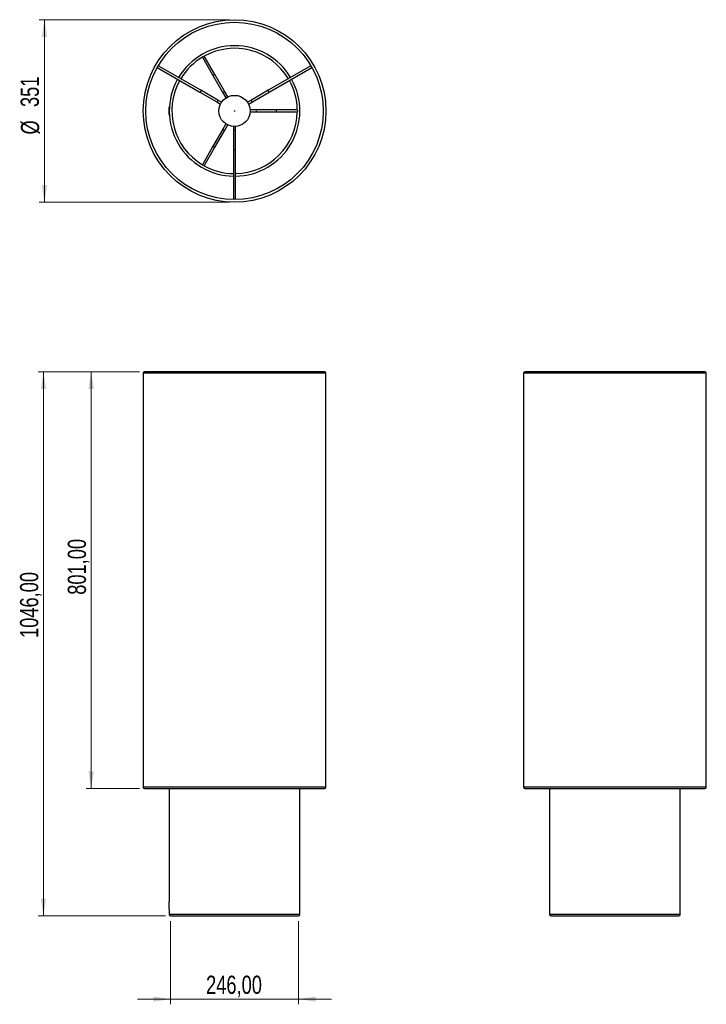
# Model space of a CAD drawing. Header units: millimetres. Extents: x 50 to 182, y 89 to 279.
import ezdxf

# ---------------------------------------------------------------- set-up
doc = ezdxf.new("R2010")
doc.units = ezdxf.units.MM
doc.styles.add('SLDTEXTSTYLE0', font='TXT', dxfattribs={"width": 0.75})
doc.dimstyles.new('SLDDIMSTYLE0', dxfattribs={"dimtxt": 3.5, "dimasz": 3.302, "dimexe": 0, "dimexo": 0.0625, "dimgap": 0.875, "dimtad": 1, "dimlfac": 10, "dimrnd": 1e-09, "dimzin": 12, "dimdsep": 46, "dimtxsty": 'SLDTEXTSTYLE0', "dimsah": 1, "dimcen": 0.09, "dimadec": 0, "dimazin": 3, "dimtfac": 1, "dimtofl": 0, "dimtmove": 0, "dimatfit": 3, "dimfxl": 0, "dimfrac": 2, "dimtolj": 1, "dimtzin": 12, "dimarcsym": 0})
doc.dimstyles.new('SLDDIMSTYLE1', dxfattribs={"dimtxt": 3.5, "dimasz": 3.302, "dimexe": 0, "dimexo": 0.0625, "dimgap": 0.875, "dimtad": 1, "dimlfac": 10, "dimrnd": 1e-09, "dimzin": 12, "dimdsep": 46, "dimtxsty": 'SLDTEXTSTYLE0', "dimsah": 1, "dimcen": 0.09, "dimadec": 0, "dimazin": 3, "dimtfac": 1, "dimtmove": 0, "dimatfit": 0, "dimfxl": 0, "dimfrac": 2, "dimtolj": 1, "dimtzin": 12, "dimarcsym": 0})
doc.dimstyles.new('SLDDIMSTYLE2', dxfattribs={"dimtxt": 3.5, "dimasz": 3.302, "dimexe": 0, "dimexo": 0.0625, "dimgap": 0.875, "dimtad": 1, "dimdec": 0, "dimlfac": 10, "dimrnd": 1e-09, "dimzin": 12, "dimdsep": 46, "dimtxsty": 'SLDTEXTSTYLE0', "dimsah": 1, "dimcen": 0.09, "dimadec": 0, "dimazin": 3, "dimtfac": 1, "dimtdec": 0, "dimtofl": 0, "dimtmove": 0, "dimatfit": 3, "dimfxl": 0, "dimfrac": 2, "dimtolj": 1, "dimtzin": 12, "dimarcsym": 0})

# ---------------------------------------------------------------- blocks, each defined once
blk = doc.blocks.new('_D')
at = {"color": 7, "linetype": 'Continuous', "lineweight": 0}
for p, q in [((72.6, 210.94), (53.18, 210.94)), ((54.18, 210.94), (54.18, 106.34)), ((77.6, 106.34), (53.18, 106.34))]:
    blk.add_line(p, q, dxfattribs=at)
at = {"color": 7, "linetype": 'Continuous', "lineweight": 18}
for points in [[(54.18, 210.94), (53.67, 207.64), (54.69, 207.64)], [(54.18, 106.34), (54.69, 109.64), (53.67, 109.64)]]:
    blk.add_solid(points, dxfattribs=at)
at = {"color": 7, "linetype": 'Continuous', "lineweight": 18, "insert": (49.67, 159.79), "char_height": 3.5, "attachment_point": 1, "rotation": 90, "style": 'SLDTEXTSTYLE0'}
blk.add_mtext('1046,00', dxfattribs=at)
blk = doc.blocks.new('_D_1')
at = {"color": 7, "linetype": 'Continuous', "lineweight": 0}
for p, q in [((72.6, 210.94), (62.35, 210.94)), ((63.35, 130.84), (63.35, 210.94)), ((72.6, 130.84), (62.35, 130.84))]:
    blk.add_line(p, q, dxfattribs=at)
at = {"color": 7, "linetype": 'Continuous', "lineweight": 18}
for points in [[(63.35, 210.94), (62.84, 207.64), (63.86, 207.64)], [(63.35, 130.84), (63.86, 134.14), (62.84, 134.14)]]:
    blk.add_solid(points, dxfattribs=at)
at = {"color": 7, "linetype": 'Continuous', "lineweight": 18, "insert": (58.84, 168.1), "char_height": 3.5, "attachment_point": 1, "rotation": 90, "style": 'SLDTEXTSTYLE0'}
blk.add_mtext('801,00', dxfattribs=at)
blk = doc.blocks.new('_D_2')
at = {"color": 7, "linetype": 'Continuous', "lineweight": 0}
for p, q in [((78.6, 105.34), (78.6, 89.34)), ((103.2, 105.34), (103.2, 89.34)), ((78.6, 90.34), (72.25, 90.34)), ((78.6, 90.34), (103.2, 90.34)), ((103.2, 90.34), (109.55, 90.34))]:
    blk.add_line(p, q, dxfattribs=at)
at = {"color": 7, "linetype": 'Continuous', "lineweight": 18}
for points in [[(78.6, 90.34), (75.3, 90.85), (75.3, 89.83)], [(103.2, 90.34), (106.5, 89.83), (106.5, 90.85)]]:
    blk.add_solid(points, dxfattribs=at)
at = {"color": 7, "linetype": 'Continuous', "lineweight": 18, "insert": (85.42, 94.85), "char_height": 3.5, "attachment_point": 1, "style": 'SLDTEXTSTYLE0'}
blk.add_mtext('246,00', dxfattribs=at)
blk = doc.blocks.new('_D_3')
at = {"color": 7, "linetype": 'Continuous', "lineweight": 0}
for p, q in [((89.9, 278.69), (53.36, 278.69)), ((54.36, 278.69), (54.36, 243.59)), ((89.9, 243.59), (53.36, 243.59))]:
    blk.add_line(p, q, dxfattribs=at)
at = {"color": 7, "linetype": 'Continuous', "lineweight": 18}
for points in [[(54.36, 278.69), (53.85, 275.38), (54.87, 275.38)], [(54.36, 243.59), (54.87, 246.89), (53.85, 246.89)]]:
    blk.add_solid(points, dxfattribs=at)
at = {"color": 7, "linetype": 'Continuous', "lineweight": 18, "char_height": 3.5, "attachment_point": 1, "rotation": 90, "style": 'SLDTEXTSTYLE0'}
for s, insert in [('351', (49.79, 261.89)), ('%%c', (49.85, 256.61))]:
    blk.add_mtext(s, dxfattribs=dict(at, insert=insert))

msp = doc.modelspace()

# ---------------------------------------------------------------- linework, layer by layer
at = {"color": 7, "linetype": 'Continuous', "lineweight": 25}
for p, q in [((84.7044, 271.471), (86.6786, 268.0516)), ((84.7382, 271.5501), (84.9654, 271.6813)), ((87.025, 268.2516), (85.0508, 271.671)), ((76.0371, 269.488), (84.2303, 264.7577)), ((84.4303, 265.1041), (76.2371, 269.8345)), ((105.5665, 269.8345), (97.3733, 265.1041)), ((97.5733, 264.7577), (105.7665, 269.488)), ((86.6786, 268.0516), (88.5909, 264.7394)), ((88.9373, 264.9394), (87.025, 268.2516)), ((87.6774, 263.2294), (84.4303, 265.1041)), ((97.3733, 265.1041), (94.1262, 263.2294)), ((84.2303, 264.7577), (87.4774, 262.883)), ((88.4085, 262.8073), (87.6774, 263.2294)), ((88.5909, 264.7394), (89.2314, 263.6301)), ((89.5778, 263.8301), (88.9373, 264.9394)), ((94.1262, 263.2294), (93.3951, 262.8073)), ((94.3262, 262.883), (97.5733, 264.7577)), ((78.2457, 261.7289), (78.2457, 260.5449)), ((87.4774, 262.883), (88.2085, 262.4608)), ((93.5951, 262.4608), (94.3262, 262.883)), ((95.1772, 261.3368), (93.8962, 261.3368)), ((99.0018, 261.3368), (95.1772, 261.3368)), ((102.9501, 261.3368), (99.0018, 261.3368)), ((93.8962, 260.9368), (95.1772, 260.9368)), ((95.1772, 260.9368), (99.0018, 260.9368)), ((99.0018, 260.9368), (102.9501, 260.9368)), ((103.0018, 261.268), (103.0018, 261.0056)), ((88.5909, 257.5342), (86.6786, 254.222)), ((89.2314, 258.6436), (88.5909, 257.5342)), ((88.9373, 257.3342), (89.5778, 258.4436)), ((90.7018, 258.1424), (90.7018, 257.2981)), ((91.1018, 257.2981), (91.1018, 258.1424)), ((87.025, 254.022), (88.9373, 257.3342)), ((90.7018, 257.2981), (90.7018, 253.5487)), ((91.1018, 253.5487), (91.1018, 257.2981)), ((86.6786, 254.222), (84.7044, 250.8027)), ((85.0508, 250.6027), (87.025, 254.022)), ((90.7018, 253.5487), (90.7018, 244.088)), ((91.1018, 244.088), (91.1018, 253.5487)), ((84.9654, 250.5923), (84.7382, 250.7235)), ((73.3521, 210.7042), (73.3521, 131.0801)), ((108.4515, 210.7042), (73.3521, 210.7042)), ((108.2018, 210.9421), (73.6018, 210.9421)), ((108.4515, 131.0801), (108.4515, 210.7042)), ((146.4497, 210.7042), (146.4497, 131.0801)), ((181.5491, 210.7042), (146.4497, 210.7042)), ((181.2994, 210.9421), (146.6994, 210.9421)), ((181.5491, 131.0801), (181.5491, 210.7042)), ((108.4515, 131.0801), (73.3521, 131.0801)), ((73.6018, 130.8421), (108.2018, 130.8421)), ((78.3518, 130.8421), (78.3518, 109.043)), ((103.4518, 106.5918), (103.4518, 130.8421)), ((181.5491, 131.0801), (146.4497, 131.0801)), ((146.6994, 130.8421), (181.2994, 130.8421)), ((151.4494, 130.8421), (151.4494, 106.5918)), ((176.5494, 106.5918), (176.5494, 130.8421)), ((78.2457, 108.9338), (78.2457, 108.352)), ((78.2457, 108.352), (78.2457, 107.7497)), ((78.3518, 107.6406), (78.3518, 106.5918)), ((90.9018, 106.5918), (78.3518, 106.5918)), ((78.6018, 106.3418), (103.2018, 106.3418)), ((103.4518, 106.5918), (90.9018, 106.5918)), ((176.5494, 106.5918), (151.4494, 106.5918)), ((151.6994, 106.3418), (176.2994, 106.3418))]:
    msp.add_line(p, q, dxfattribs=at)
for radius in [17.5497, 17.05, 3.0011, 0.0504]:
    msp.add_circle((90.9018, 261.1368), radius, dxfattribs=at)
for centre, radius, start, end in [((90.9018, 261.1368), 12.55, 30.913119, 149.086881), ((90.9018, 261.1368), 12.05, 30.951011, 119.048989), ((90.9018, 261.1368), 12.05, 120.951011, 149.048989), ((90.9018, 261.1368), 12.55, 150.913119, 269.086881), ((90.9018, 261.1368), 12.05, 150.951011, 239.048989), ((90.9018, 261.1368), 12.55, 270.913119, 29.086881), ((90.9018, 261.1368), 12.05, 0.951011, 29.048989), ((78.3549, 261.7289), 0.1092, 81.33334, 180), ((78.3549, 260.5448), 0.1092, 180, 278.66666), ((90.9018, 261.1368), 12.05, 270.951011, 359.048989), ((90.9018, 261.1368), 12.05, 240.951011, 269.048989), ((73.6018, 210.6921), 0.25, 90, 177.236809), ((108.2018, 210.6921), 0.25, 2.763191, 90), ((146.6994, 210.6921), 0.25, 90, 177.236809), ((181.2994, 210.6921), 0.25, 2.763191, 90), ((73.6018, 131.0921), 0.25, 182.763191, 270), ((108.2018, 131.0921), 0.25, 270, 357.236809), ((146.6994, 131.0921), 0.25, 182.763191, 270), ((181.2994, 131.0921), 0.25, 270, 357.236809), ((78.3549, 108.9338), 0.1092, 91.617193, 180), ((78.3549, 107.7497), 0.1092, 180, 268.382807), ((78.6018, 106.5918), 0.25, 180, 270), ((103.2018, 106.5918), 0.25, 270, 0), ((151.6994, 106.5918), 0.25, 180, 270), ((176.2994, 106.5918), 0.25, 270, 0)]:
    msp.add_arc(centre, radius, start, end, dxfattribs=at)
for centre, major_axis, ratio, start_param, end_param in [((86.8518, 268.1516), (0.1732, 0.1), 0.49842319, 3.14159265, 4.71238898), ((86.8518, 268.1516), (0.1732, 0.1), 0.49842319, 4.71238898, 6.28318531), ((84.3303, 264.9309), (0.1, 0.1732), 0.47929189, 4.71238898, 6.28318531), ((97.4733, 264.9309), (-0.1, 0.1732), 0.47929189, 0, 1.57079633), ((84.3303, 264.9309), (0.1, 0.1732), 0.47929189, 3.14159265, 4.71238898), ((87.5774, 263.0562), (0.1, 0.1732), 0.51842518, 3.14159265, 6.28318531), ((88.7641, 264.8394), (0.1732, 0.1), 0.49842319, 3.14159265, 6.28318531), ((94.2262, 263.0562), (-0.1, 0.1732), 0.51842518, 0, 3.14159265), ((97.4733, 264.9309), (-0.1, 0.1732), 0.47929189, 1.57079633, 3.14159265), ((95.1772, 261.1368), (0, 0.2), 0.49842319, 0, 3.14159265), ((99.0018, 261.1368), (0, 0.2), 0.49842319, 0, 1.57079633), ((99.0018, 261.1368), (0, 0.2), 0.49842319, 1.57079633, 3.14159265), ((88.7641, 257.4342), (0.1732, -0.1), 0.49842319, 0, 3.14159265), ((90.9018, 257.2981), (0.2, 0), 0.51842518, 0, 3.14159265), ((86.8518, 254.122), (0.1732, -0.1), 0.49842319, 1.57079633, 3.14159265), ((86.8518, 254.122), (0.1732, -0.1), 0.49842319, 0, 1.57079633), ((90.9018, 253.5487), (0.2, 0), 0.47929189, 1.57079633, 3.14159265), ((90.9018, 253.5487), (0.2, 0), 0.47929189, 0, 1.57079633)]:
    msp.add_ellipse(centre, major_axis=major_axis, ratio=ratio, start_param=start_param, end_param=end_param, dxfattribs=at)

# ---------------------------------------------------------------- dimensions: what is measured, and where the dimension line sits
at = {"color": 7, "linetype": 'Continuous', "lineweight": 18}
dim = msp.add_linear_dim(base=(54.3573, 243.5871), p1=(90.9018, 278.6865), p2=(90.9018, 243.5871), angle=90, text='%%c<>', dimstyle='SLDDIMSTYLE2', dxfattribs=at)
dim.commit()
dim.dimension.update_dxf_attribs({"geometry": '_D_3', "text_midpoint": (54.3573, 263.1333), "dimtype": 160})
for base, p1, p2, picture, middle in [((54.1824, 106.3418), (73.6018, 210.9421), (78.6018, 106.3418), '_D', (54.1824, 168.1951)), ((63.3521, 210.9421), (73.6018, 130.8421), (73.6018, 210.9421), '_D_1', (63.3521, 175.2128))]:
    dim = msp.add_linear_dim(base=base, p1=p1, p2=p2, angle=90, dimstyle='SLDDIMSTYLE0', dxfattribs=at)
    dim.commit()
    dim.dimension.update_dxf_attribs({"geometry": picture, "text_midpoint": middle, "dimtype": 160})
dim = msp.add_linear_dim(base=(103.2018, 90.3418), p1=(78.6018, 106.3418), p2=(103.2018, 106.3418), dimstyle='SLDDIMSTYLE1', dxfattribs=at)
dim.commit()
dim.dimension.update_dxf_attribs({"geometry": '_D_2', "text_midpoint": (92.5367, 90.3418), "dimtype": 160})

doc.saveas('drawing.dxf')
